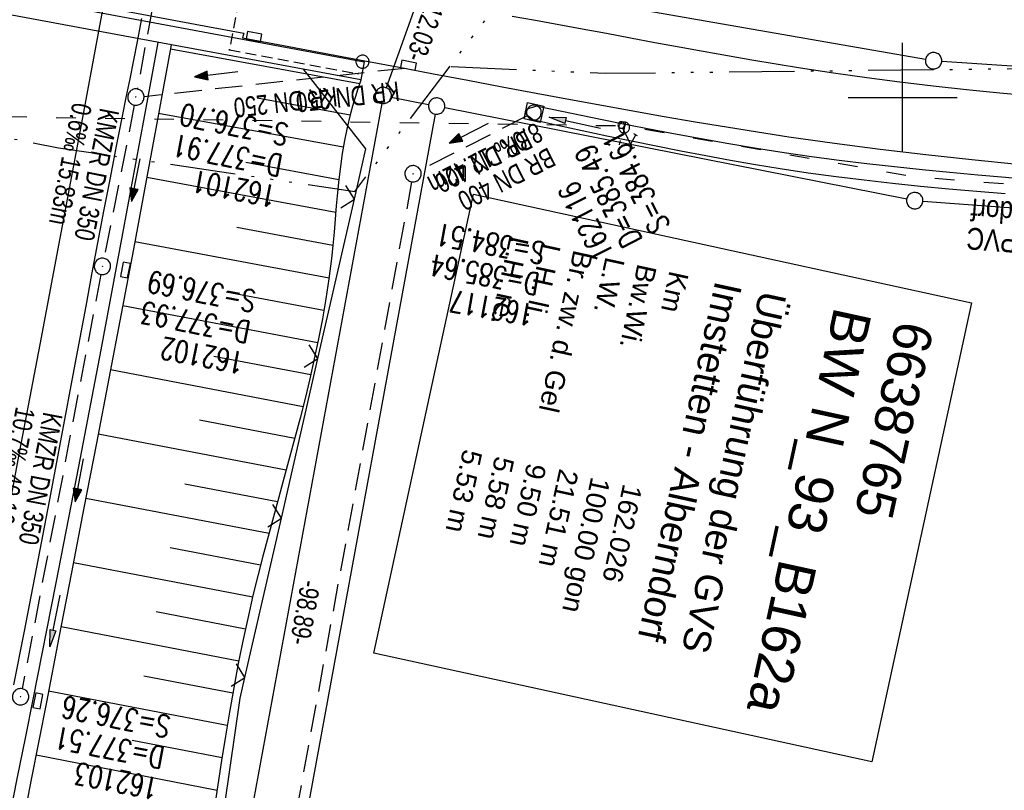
# Model space of a CAD drawing. Extents: x 510946 to 511423, y 462842 to 463807.
# Tile 25 of 33: x 511219 to 511309, y 463436 to 463507. Entities that reach past the tile are written whole.
import ezdxf

# ---------------------------------------------------------------- set-up
doc = ezdxf.new("R2010")
doc.units = 0
doc.header["$LTSCALE"] = 10
doc.header["$MEASUREMENT"] = 0
for name, pattern in [('ACAD_ISO03W100', [30, 12, -18]), ('ACAD_ISO14W100', [25.5, 12, -3, 0.5, -3, 0.5, -3, 0.5, -3]), ('AUSGEZOGEN', [0]), ('LT00', [0]), ('LT17', [0.15, 0.1, -0.05]), ('STRICHLINIE2', [0.375, 0.25, -0.125])]:
    doc.linetypes.add(name, pattern=pattern)
doc.layers.get('0').update_dxf_attribs({"linetype": 'LT00'})
for name, color, linetype in [('--EK_FBR', 1, 'LT00'), ('--EK_Halt-Pfeil', 4, 'LT00'), ('--EK_Haltung', 7, 'STRICHLINIE2'), ('--EK_Haltung-Text', 140, 'LT00'), ('--EK_Schacht-Text', 5, 'LT00'), ('--EL_DFK_AB_L', 21, 'LT00'), ('--EL_DFK_AB_P', 7, 'LT00'), ('--EL_Halt-Pfeil', 4, 'LT00'), ('--EL_Haltung', 182, 'STRICHLINIE2'), ('--EL_Haltung-Text', 182, 'LT00'), ('ABSTAND', 8, 'LT00'), ('BW_TEXT_B', 20, 'AUSGEZOGEN'), ('DFK_AB_L', 21, 'LT00'), ('DFK_AB_P', 7, 'LT00'), ('DFK_GZPKT', 250, 'LT00'), ('DFK_KATASTER', 250, 'LT00'), ('DFK_VERMPKT', 252, 'LT00'), ('PFEIL', 140, 'AUSGEZOGEN'), ('TELEKOM', 210, 'ACAD_ISO14W100'), ('V105_AFBR_BAB', 250, 'LT00'), ('V105_BOESCH', 250, 'LT00'), ('V105_BOSCHUNG', 250, 'LT00'), ('V105_BR_KAPPE', 30, 'LT00'), ('V105_BR_WID', 30, 'LT17'), ('V105_GRABEN', 250, 'LT00'), ('V105_KA_MULD', 182, 'LT00'), ('V105_KA_PRUF', 182, 'LT00'), ('V105_LD_MARK', 250, 'LT00'), ('V105_RASTER', 250, 'LT00'), ('V105_SINKK', 182, 'LT00'), ('V105_W_OB_HY', 130, 'LT00'), ('V105_W_SCHIEB', 130, 'LT00'), ('V105_ZAUN', 40, 'LT00'), ('WASSERLTG', 130, 'ACAD_ISO03W100'), ('WASSERLTG_TEXT', 130, 'Continuous')]:
    doc.layers.add(name, color=color, linetype=linetype)
doc.styles.add('Beschrift', font='ARIAL.TTF')
doc.styles.add('Haltungsbeschriftung', font='ARIAL.TTF', dxfattribs={"width": 0.75})
doc.styles.add('schachtbeschriftung', font='romans.shx', dxfattribs={"width": 0.75, "height": 2})
doc.styles.get("Standard").update_dxf_attribs({"font": 'ARIAL.TTF'})
doc.styles.add('Versorgungsltg', font='ARIAL.TTF', dxfattribs={"width": 0.8, "height": 2})

# ---------------------------------------------------------------- blocks, each defined once
blk = doc.blocks.new('SYMB7010')
at = {"color": 0, "linetype": 'ByBlock'}
for points in [[(-0.031408, 0.499213), (-0.093728, 0.49134), (-0.15457, 0.475719), (-0.212975, 0.452595), (-0.268021, 0.422333), (-0.31884, 0.385411), (-0.36463, 0.342411), (-0.40467, 0.29401), (-0.438329, 0.240973), (-0.465074, 0.184136), (-0.484486, 0.124395), (-0.496256, 0.062692), (-0.5002, 0)], [(-0.5002, 0), (-0.496256, -0.062692), (-0.484486, -0.124395), (-0.465075, -0.184136), (-0.438329, -0.240973), (-0.404671, -0.29401), (-0.36463, -0.342411), (-0.31884, -0.385411), (-0.268021, -0.422333), (-0.212975, -0.452595), (-0.154571, -0.475719), (-0.093728, -0.49134), (-0.031408, -0.499213), (0.031408, -0.499213)], [(0.5002, 0), (0.496256, 0.062692), (0.484485, 0.124395), (0.465074, 0.184136), (0.438329, 0.240973), (0.40467, 0.29401), (0.36463, 0.342411), (0.31884, 0.385411), (0.268021, 0.422333), (0.212975, 0.452595), (0.15457, 0.475719), (0.093728, 0.49134), (0.031408, 0.499213), (-0.031408, 0.499213)], [(0.031408, -0.499213), (0.093728, -0.491341), (0.15457, -0.475719), (0.212975, -0.452595), (0.268021, -0.422333), (0.31884, -0.385411), (0.36463, -0.342411), (0.404671, -0.294011), (0.438329, -0.240974), (0.465075, -0.184136), (0.484486, -0.124395), (0.496256, -0.062692), (0.500201, 0)]]:
    blk.add_lwpolyline(points, dxfattribs=at)
blk = doc.blocks.new('SYMB0003')
at = {"color": 0, "linetype": 'ByBlock'}
for p, q in [((-0.015712, 0), (0.010166, 0.012015)), ((0, -0.021257), (-0.015712, 0)), ((0.010166, 0.012015), (0, -0.021257))]:
    blk.add_line(p, q, dxfattribs=at)
for points in [[(-0.031395, 0.499013), (-0.093691, 0.491144), (-0.154509, 0.475528), (-0.21289, 0.452414), (-0.267913, 0.422164), (-0.318712, 0.385257), (-0.364484, 0.342274), (-0.404509, 0.293893), (-0.438154, 0.240877), (-0.464888, 0.184062), (-0.484292, 0.124345), (-0.496058, 0.062667), (-0.5, 0)], [(-0.5, 0), (-0.496058, -0.062667), (-0.484292, -0.124345), (-0.464888, -0.184062), (-0.438154, -0.240877), (-0.404509, -0.293893), (-0.364485, -0.342274), (-0.318712, -0.385257), (-0.267914, -0.422164), (-0.21289, -0.452414), (-0.154509, -0.475529), (-0.093691, -0.491144), (-0.031395, -0.499014), (0.031395, -0.499014)], [(0.5, 0), (0.496057, 0.062667), (0.484292, 0.124345), (0.464888, 0.184062), (0.438153, 0.240877), (0.404509, 0.293893), (0.364484, 0.342274), (0.318712, 0.385257), (0.267913, 0.422164), (0.21289, 0.452414), (0.154509, 0.475528), (0.093691, 0.491144), (0.031395, 0.499013), (-0.031395, 0.499013)], [(0.031395, -0.499014), (0.093691, -0.491144), (0.154509, -0.475529), (0.21289, -0.452414), (0.267914, -0.422164), (0.318712, -0.385257), (0.364485, -0.342274), (0.404509, -0.293893), (0.438154, -0.240877), (0.464889, -0.184062), (0.484292, -0.124345), (0.496058, -0.062667), (0.5, 0)]]:
    blk.add_lwpolyline(points, dxfattribs=at)
blk = doc.blocks.new('Pfreil3')
at = {"layer": 'PFEIL'}
blk.add_hatch(color=256, dxfattribs=at).paths.add_polyline_path([(-1.549, 0.273), (-1.549, -0.273), (0, 0)])
for p, q in [((-1.549, 0), (-4.831, 0)), ((-1.549, -0.273), (-1.549, 0.273)), ((-1.549, 0.273), (0, 0)), ((0, 0), (-1.549, -0.273))]:
    blk.add_line(p, q, dxfattribs=at)
blk = doc.blocks.new('SYMB1119')
at = {"color": 0, "linetype": 'ByBlock'}
blk.add_line((-0.5, 0), (0.5, 0), dxfattribs=at)
for points in [[(-0.031395, 0.499013), (-0.093691, 0.491144), (-0.154509, 0.475528), (-0.21289, 0.452414), (-0.267913, 0.422164), (-0.318712, 0.385257), (-0.364484, 0.342274), (-0.404509, 0.293893), (-0.438154, 0.240877), (-0.464888, 0.184062), (-0.484292, 0.124345), (-0.496058, 0.062667), (-0.5, 0)], [(-0.5, 0), (-0.496058, -0.062667), (-0.484292, -0.124345), (-0.464888, -0.184062), (-0.438154, -0.240877), (-0.404509, -0.293893), (-0.364485, -0.342274), (-0.318712, -0.385257), (-0.267914, -0.422164), (-0.21289, -0.452414), (-0.154509, -0.475529), (-0.093691, -0.491144), (-0.031395, -0.499014), (0.031395, -0.499014)], [(0.5, 0), (0.496057, 0.062667), (0.484292, 0.124345), (0.464888, 0.184062), (0.438153, 0.240877), (0.404509, 0.293893), (0.364484, 0.342274), (0.318712, 0.385257), (0.267913, 0.422164), (0.21289, 0.452414), (0.154509, 0.475528), (0.093691, 0.491144), (0.031395, 0.499013), (-0.031395, 0.499013)], [(0.031395, -0.499014), (0.093691, -0.491144), (0.154509, -0.475529), (0.21289, -0.452414), (0.267914, -0.422164), (0.318712, -0.385257), (0.364485, -0.342274), (0.404509, -0.293893), (0.438154, -0.240877), (0.464889, -0.184062), (0.484292, -0.124345), (0.496058, -0.062667), (0.5, 0)]]:
    blk.add_lwpolyline(points, dxfattribs=at)
blk = doc.blocks.new('SYMB0011')
at = {"color": 0, "linetype": 'ByBlock'}
for p, q in [((0.5, 0), (-0.5, 0)), ((0, 0.5), (0, -0.5))]:
    blk.add_line(p, q, dxfattribs=at)
blk = doc.blocks.new('SYMB1247')
at = {"color": 0, "linetype": 'ByBlock'}
for p, q in [((0, 1), (-0.4, 0.7)), ((-0.1, 1.2), (0.1, 1.2)), ((0, 0.15), (0, 1.2)), ((0, 1), (0.4, 0.7)), ((-0.46, 0.78), (-0.34, 0.62)), ((0.46, 0.78), (0.34, 0.62)), ((0.026047, 0.147721), (-0.008722, 0.149746))]:
    blk.add_line(p, q, dxfattribs=at)
for points in [[(-0.008722, 0.149746), (-0.04302, 0.143698), (-0.075, 0.129904), (-0.102936, 0.109106), (-0.125323, 0.082426), (-0.140954, 0.051303), (-0.148986, 0.017414), (-0.148986, -0.017414)], [(-0.008722, -0.149746), (0.026047, -0.147721), (0.059412, -0.137732), (0.089574, -0.120318), (0.114907, -0.096418), (0.134045, -0.06732), (0.145957, -0.034592), (0.15, 0)], [(0.15, 0), (0.145957, 0.034592), (0.134045, 0.06732), (0.114907, 0.096418), (0.089574, 0.120318), (0.059412, 0.137732), (0.026047, 0.147721)], [(-0.148986, -0.017414), (-0.140954, -0.051303), (-0.125323, -0.082426), (-0.102936, -0.109106), (-0.075, -0.129904), (-0.04302, -0.143698), (-0.008722, -0.149746)]]:
    blk.add_lwpolyline(points, dxfattribs=at)
blk = doc.blocks.new('SYMB0024')
at = {"color": 0, "linetype": 'ByBlock'}
for p, q in [((-0.5, 0.5), (0, 0)), ((0, 0), (0.5, 0.5))]:
    blk.add_line(p, q, dxfattribs=at)
blk = doc.blocks.new('SYMB0652')
at = {"color": 0, "linetype": 'ByBlock'}
blk.add_lwpolyline([(-0.15, -0.075), (0.15, -0.075), (0.15, 0.075), (-0.15, 0.075), (-0.15, -0.075)], dxfattribs=at)
blk = doc.blocks.new('SYMB1210')
at = {"color": 0, "linetype": 'ByBlock'}
blk.add_line((0.018815, -0.179014), (0.055623, -0.17119), dxfattribs=at)
for points in [[(-0.2, -0.2), (-0.2, 0.2), (0.2, 0.2), (0.2, -0.2), (-0.2, -0.2)], [(0.018815, 0.179014), (-0.018815, 0.179014), (-0.055623, 0.17119), (-0.09, 0.155885), (-0.120444, 0.133766), (-0.145623, 0.105801), (-0.164438, 0.073213), (-0.176067, 0.037424), (-0.18, 0)], [(-0.18, 0), (-0.176067, -0.037424), (-0.164438, -0.073213), (-0.145623, -0.105801), (-0.120444, -0.133766), (-0.09, -0.155885), (-0.055623, -0.17119), (-0.018815, -0.179014), (0.018815, -0.179014)], [(0.18, 0), (0.176067, 0.037424), (0.164438, 0.073213), (0.145623, 0.105801), (0.120444, 0.133766), (0.09, 0.155885), (0.055623, 0.17119), (0.018815, 0.179014)], [(0.055623, -0.17119), (0.09, -0.155885), (0.120444, -0.133766), (0.145623, -0.105801), (0.164438, -0.073213), (0.176067, -0.037424), (0.18, 0)]]:
    blk.add_lwpolyline(points, dxfattribs=at)
blk = doc.blocks.new('SYMB0070')
at = {"color": 0, "linetype": 'ByBlock'}
for p, q in [((-0.5, 0), (0.2, 0)), ((0.5, 0), (0.2, 0.1)), ((0.2, 0.1), (0.2, 0)), ((0.468, 0), (0.21, 0.086)), ((0.21, 0.086), (0.21, -0.086)), ((0.21, -0.086), (0.468, 0)), ((0.22, -0.072), (0.437, 0)), ((0.23, -0.058), (0.405, 0)), ((0.24, -0.045), (0.374, 0)), ((0.342, 0), (0.25, 0.031)), ((0.25, 0.031), (0.25, -0.031)), ((0.25, -0.031), (0.342, 0)), ((0.26, -0.017), (0.31, 0)), ((0.27, -0.003), (0.279, 0))]:
    blk.add_line(p, q, dxfattribs=at)
for points in [[(0.2, 0), (0.2, -0.1), (0.5, 0)], [(0.437, 0), (0.22, 0.072), (0.22, -0.072)], [(0.405, 0), (0.23, 0.058), (0.23, -0.058)], [(0.374, 0), (0.24, 0.045), (0.24, -0.045)], [(0.31, 0), (0.26, 0.017), (0.26, -0.017)], [(0.279, 0), (0.27, 0.003), (0.27, -0.003)]]:
    blk.add_lwpolyline(points, dxfattribs=at)

msp = doc.modelspace()

# ---------------------------------------------------------------- linework, layer by layer
at = {"layer": '--EK_FBR', "flags": 128}
msp.add_lwpolyline([(511194.242, 463513.826), (511194.299, 463514.301), (511197.266, 463513.738), (511200.233, 463513.177), (511204.44, 463512.388), (511208.648, 463511.605), (511212.857, 463510.828), (511217.067, 463510.054), (511221.132, 463509.307), (511225.198, 463508.56), (511229.263, 463507.81), (511233.327, 463507.056), (511236.459, 463506.471), (511239.591, 463505.884), (511239.487, 463505.467)], dxfattribs=at)
at = {"layer": '--EK_FBR'}
for points in [[(511230.225, 463507.247), (511229.818, 463505.119), (511229.479, 463503.41), (511229.135, 463501.702), (511228.787, 463499.995), (511228.441, 463498.288), (511227.862, 463495.388), (511227.295, 463492.486), (511226.738, 463489.582), (511226.187, 463486.676), (511225.643, 463483.77), (511225.101, 463480.863), (511224.56, 463477.955), (511224.019, 463475.048), (511222.885, 463469.01), (511221.74, 463462.974), (511220.582, 463456.941), (511219.414, 463450.91), (511218.487, 463446.159)], [(511311.987, 463500.109), (511308.926, 463500.396), (511305.867, 463500.708), (511302.812, 463501.045), (511299.76, 463501.409), (511296.712, 463501.803), (511293.669, 463502.228), (511290.63, 463502.686), (511288.401, 463503.044), (511286.175, 463503.418), (511283.951, 463503.806), (511281.728, 463504.204), (511279.507, 463504.61), (511277.287, 463505.022), (511275.067, 463505.436), (511272.847, 463505.851), (511270.627, 463506.263), (511268.487, 463506.656), (511266.348, 463507.047), (511264.208, 463507.437)], [(511239.487, 463505.467), (511243.223, 463504.772), (511246.959, 463504.074), (511250.694, 463503.373), (511253.839, 463502.779), (511256.984, 463502.182), (511260.128, 463501.585), (511263.273, 463500.99), (511266.419, 463500.398), (511269.566, 463499.812), (511272.419, 463499.287), (511275.273, 463498.771), (511278.129, 463498.266), (511280.987, 463497.775), (511283.848, 463497.299), (511286.712, 463496.842), (511289.579, 463496.405), (511293.76, 463495.811), (511297.949, 463495.264), (511302.143, 463494.763), (511306.343, 463494.308), (511310.548, 463493.895)]]:
    msp.add_lwpolyline(points, dxfattribs=at)
at = {"layer": '--EK_Haltung'}
for p, q in [((511233.911, 463523.026), (511229.835, 463500.778)), ((511254.371, 463502.671), (511230.448, 463500.073)), ((511229.554, 463499.304), (511226.775, 463485.249)), ((511265.528, 463498.283), (511255.785, 463493.342)), ((511226.489, 463483.776), (511219.266, 463445.794))]:
    msp.add_line(p, q, dxfattribs=at)
at = {"layer": '--EL_DFK_AB_L'}
for p, q in [((511256.187, 463510.803), (511252.634, 463500.896)), ((511252.244, 463499.452), (511234.616, 463403.667))]:
    msp.add_line(p, q, dxfattribs=at)
at = {"layer": '--EL_Haltung'}
for p, q in [((511233.911, 463523.026), (511229.835, 463500.778)), ((511254.371, 463502.671), (511230.448, 463500.073)), ((511229.554, 463499.304), (511226.775, 463485.249)), ((511265.528, 463498.283), (511255.785, 463493.342)), ((511226.489, 463483.776), (511219.266, 463445.794))]:
    msp.add_line(p, q, dxfattribs=at)
at = {"layer": 'DFK_AB_L'}
for p, q in [((511256.187, 463510.803), (511252.634, 463500.896)), ((511252.244, 463499.452), (511234.616, 463403.667))]:
    msp.add_line(p, q, dxfattribs=at)
at = {"layer": 'DFK_KATASTER'}
for p, q in [((511261.219, 463510.651), (511302.111, 463503.499)), ((511303.599, 463503.321), (511330.252, 463501.588)), ((511253.116, 463500.042), (511256.545, 463499.357)), ((511300.385, 463490.685), (511258.016, 463499.064)), ((511257.145, 463498.472), (511239.536, 463402.757)), ((511301.868, 463490.486), (511329.432, 463488.504))]:
    msp.add_line(p, q, dxfattribs=at)
at = {"layer": 'TELEKOM', "ltscale": 0.05, "flags": 128}
for points in [[(511081.568, 463525.609), (511093.664, 463527.148), (511114.775, 463528.602), (511137.705, 463528.238), (511156.998, 463524.966), (511171.737, 463522.324), (511180.883, 463508.135), (511180.162, 463503.806), (511222.61, 463495.384), (511249.781, 463491.392), (511265.586, 463512.171), (511343.877, 463514.059), (511372.969, 463514.918)], [(511258.606, 463502.842), (511272.748, 463502.218), (511309.557, 463502.634), (511330.977, 463503.05), (511370.491, 463503.545)]]:
    msp.add_lwpolyline(points, dxfattribs=at)
at = {"layer": 'V105_AFBR_BAB', "flags": 128}
msp.add_lwpolyline([(511194.242, 463513.826), (511194.299, 463514.301), (511197.266, 463513.738), (511200.233, 463513.177), (511204.44, 463512.388), (511208.648, 463511.605), (511212.857, 463510.828), (511217.067, 463510.054), (511221.132, 463509.307), (511225.198, 463508.56), (511229.263, 463507.81), (511233.327, 463507.056), (511236.459, 463506.471), (511239.591, 463505.884), (511239.487, 463505.467)], dxfattribs=at)
at = {"layer": 'V105_AFBR_BAB'}
for points in [[(511230.225, 463507.247), (511229.818, 463505.119), (511229.479, 463503.41), (511229.135, 463501.702), (511228.787, 463499.995), (511228.441, 463498.288), (511227.862, 463495.388), (511227.295, 463492.486), (511226.738, 463489.582), (511226.187, 463486.676), (511225.643, 463483.77), (511225.101, 463480.863), (511224.56, 463477.955), (511224.019, 463475.048), (511222.885, 463469.01), (511221.74, 463462.974), (511220.582, 463456.941), (511219.414, 463450.91), (511218.487, 463446.159)], [(511311.987, 463500.109), (511308.926, 463500.396), (511305.867, 463500.708), (511302.812, 463501.045), (511299.76, 463501.409), (511296.712, 463501.803), (511293.669, 463502.228), (511290.63, 463502.686), (511288.401, 463503.044), (511286.175, 463503.418), (511283.951, 463503.806), (511281.728, 463504.204), (511279.507, 463504.61), (511277.287, 463505.022), (511275.067, 463505.436), (511272.847, 463505.851), (511270.627, 463506.263), (511268.487, 463506.656), (511266.348, 463507.047), (511264.208, 463507.437)], [(511239.487, 463505.467), (511243.223, 463504.772), (511246.959, 463504.074), (511250.694, 463503.373), (511253.839, 463502.779), (511256.984, 463502.182), (511260.128, 463501.585), (511263.273, 463500.99), (511266.419, 463500.398), (511269.566, 463499.812), (511272.419, 463499.287), (511275.273, 463498.771), (511278.129, 463498.266), (511280.987, 463497.775), (511283.848, 463497.299), (511286.712, 463496.842), (511289.579, 463496.405), (511293.76, 463495.811), (511297.949, 463495.264), (511302.143, 463494.763), (511306.343, 463494.308), (511310.548, 463493.895)]]:
    msp.add_lwpolyline(points, dxfattribs=at)
at = {"layer": 'V105_BOESCH'}
msp.add_lwpolyline([(511250.32, 463501.58), (511250.061, 463500.791), (511249.808, 463500.001), (511249.567, 463499.208), (511249.344, 463498.411), (511249.06, 463497.242), (511248.822, 463496.062), (511248.622, 463494.874), (511248.454, 463493.679), (511248.312, 463492.479), (511248.189, 463491.274), (511248.078, 463490.066), (511247.973, 463488.857), (511247.867, 463487.648), (511247.754, 463486.44), (511247.628, 463485.235), (511247.394, 463483.38), (511247.117, 463481.534), (511246.799, 463479.695), (511246.445, 463477.864), (511246.059, 463476.039), (511245.645, 463474.219), (511245.207, 463472.404), (511244.75, 463470.593), (511244.277, 463468.785), (511243.793, 463466.979), (511243.302, 463465.175), (511242.808, 463463.371), (511242.315, 463461.566), (511241.828, 463459.761), (511241.349, 463457.954), (511240.884, 463456.143), (511240.437, 463454.33), (511240.012, 463452.512), (511239.53, 463450.308), (511239.083, 463448.097), (511238.666, 463445.88), (511238.275, 463443.658), (511237.905, 463441.432), (511237.554, 463439.202), (511237.217, 463436.97), (511236.891, 463434.736)], dxfattribs=at)
at = {"layer": 'V105_BOSCHUNG'}
for p, q in [((511232.857, 463504.469), (511250.227, 463501.297)), ((511240.831, 463499.963), (511249.343, 463498.409)), ((511231.778, 463498.566), (511248.719, 463495.474)), ((511239.775, 463494.057), (511248.313, 463492.485)), ((511230.694, 463492.692), (511248.026, 463489.473)), ((511238.952, 463488.107), (511247.756, 463486.457)), ((511229.596, 463486.807), (511247.407, 463483.471)), ((511237.992, 463482.182), (511246.943, 463480.505)), ((511228.487, 463480.924), (511246.379, 463477.545)), ((511236.832, 463476.295), (511245.733, 463474.6)), ((511227.372, 463475.056), (511245.023, 463471.668)), ((511235.54, 463470.434), (511244.27, 463468.758)), ((511226.245, 463469.163), (511243.488, 463465.854)), ((511234.186, 463464.584), (511242.694, 463462.951)), ((511225.111, 463463.271), (511241.905, 463460.048)), ((511232.841, 463458.733), (511241.138, 463457.14)), ((511223.973, 463457.38), (511240.412, 463454.225)), ((511231.573, 463452.867), (511239.742, 463451.299)), ((511222.832, 463451.49), (511239.135, 463448.361)), ((511230.421, 463446.978), (511238.582, 463445.412)), ((511221.688, 463445.599), (511238.073, 463442.455)), ((511229.358, 463441.073), (511237.597, 463439.478)), ((511220.549, 463439.736), (511237.147, 463436.495))]:
    msp.add_line(p, q, dxfattribs=at)
at = {"layer": 'V105_BR_KAPPE'}
msp.add_lwpolyline([(511250.643, 463503.276), (511250.33, 463501.603), (511232.952, 463504.832), (511216.644, 463507.851), (511199.886, 463510.974), (511184.665, 463513.776), (511184.946, 463515.497), (511200.125, 463512.659), (511216.972, 463509.555), (511233.247, 463506.516), (511250.643, 463503.276)], dxfattribs=at)
at = {"layer": 'V105_BR_WID'}
msp.add_lwpolyline([(511251.71, 463511.045), (511239.928, 463513.242), (511238.282, 463504.369), (511250.064, 463502.172)], dxfattribs=at)
at = {"layer": 'V105_GRABEN'}
for points in [[(511218.137, 463434.117), (511218.851, 463437.684), (511219.564, 463441.251), (511220.275, 463444.818), (511222.381, 463455.489), (511224.456, 463466.166), (511226.501, 463476.849), (511228.515, 463487.537), (511230.501, 463498.231), (511231.167, 463501.85), (511231.754, 463505.054)], [(511232.925, 463504.837), (511232.831, 463504.321), (511232.252, 463501.153), (511231.672, 463497.986), (511230.574, 463492.045), (511229.464, 463486.106), (511228.344, 463480.169), (511227.215, 463474.233), (511226.079, 463468.299), (511224.937, 463462.367), (511223.79, 463456.435), (511222.64, 463450.503), (511221.489, 463444.572), (511220.801, 463441.029), (511220.11, 463437.486), (511219.416, 463433.944)], [(511266.093, 463497.937), (511265.878, 463498.121), (511265.684, 463498.299), (511265.529, 463498.469), (511265.433, 463498.624), (511265.417, 463498.76), (511265.493, 463498.875), (511265.647, 463498.971), (511265.86, 463499.053), (511266.112, 463499.126), (511266.384, 463499.194)], [(511329.983, 463490.886), (511324.832, 463491.327), (511319.682, 463491.769), (511314.529, 463492.211), (511311.984, 463492.431), (511309.439, 463492.654), (511306.894, 463492.884), (511304.35, 463493.123), (511301.808, 463493.375), (511299.267, 463493.642), (511296.73, 463493.929), (511294.196, 463494.237), (511291.665, 463494.57), (511289.138, 463494.931), (511286.598, 463495.326), (511284.062, 463495.748), (511281.53, 463496.195), (511279, 463496.662), (511276.474, 463497.148), (511273.95, 463497.647), (511271.427, 463498.157), (511268.905, 463498.674), (511266.384, 463499.194)], [(511309.404, 463491.169), (511306.818, 463491.379), (511304.234, 463491.605), (511301.651, 463491.851), (511299.072, 463492.118), (511296.495, 463492.409), (511293.923, 463492.728), (511291.355, 463493.076), (511288.792, 463493.457), (511286.509, 463493.826), (511284.231, 463494.219), (511281.956, 463494.635), (511279.684, 463495.071), (511277.414, 463495.523), (511275.147, 463495.989), (511272.882, 463496.466), (511270.618, 463496.952), (511268.355, 463497.443), (511266.093, 463497.937)]]:
    msp.add_lwpolyline(points, dxfattribs=at)
at = {"layer": 'V105_LD_MARK'}
msp.add_lwpolyline([(511211.554, 463428.656), (511213.453, 463438.389), (511215.338, 463448.124), (511217.21, 463457.862), (511219.07, 463467.602), (511220.918, 463477.345), (511222.755, 463487.09), (511224.583, 463496.836), (511226.402, 463506.584), (511228.213, 463516.334), (511230.017, 463526.085), (511231.814, 463535.838), (511233.607, 463545.591), (511235.395, 463555.345), (511237.179, 463565.1), (511238.961, 463574.855), (511240.741, 463584.611), (511242.52, 463594.367), (511246.609, 463618.975)], dxfattribs=at)
at = {"layer": 'V105_RASTER'}
for p, q in [((511300, 463495), (511300, 463505)), ((511295.001, 463500), (511305.001, 463500))]:
    msp.add_line(p, q, dxfattribs=at)
at = {"layer": 'V105_ZAUN'}
for p, q in [((511246.39, 463476.056), (511249.735, 463490.678)), ((511243.045, 463461.433), (511246.39, 463476.056)), ((511239.701, 463446.811), (511243.045, 463461.433))]:
    msp.add_line(p, q, dxfattribs=at)
for points in [[(511249.735, 463490.678), (511250.787, 463495.279), (511245.054, 463502.583)], [(511237.393, 463431.995), (511239.27, 463444.929), (511239.701, 463446.811)]]:
    msp.add_lwpolyline(points, dxfattribs=at)
at = {"layer": 'WASSERLTG', "ltscale": 0.015, "flags": 128}
msp.add_lwpolyline([(511367.671, 463490.597), (511335.822, 463490.015), (511301.107, 463492.712), (511274.536, 463497.377), (511195.881, 463498.535), (511174.36, 463502.82), (511158.722, 463504.725), (511145.616, 463509.882), (511130.797, 463523.146), (511103.853, 463522.007), (511074.784, 463494.469)], dxfattribs=at)

# ---------------------------------------------------------------- block references
at = {"layer": '--EK_Halt-Pfeil', "zscale": 4}
for p, xscale, yscale, rotation in [((511237.066, 463502.114), 3.999999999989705, 3.99999999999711, 186.502373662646), ((511260.204, 463496.704), 3.999999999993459, 4, 206.8893600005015), ((511229.676, 463492.416), 4.000000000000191, 4, 258.8136399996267), ((511224.504, 463464.892), 3.999999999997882, 4, 259.2332999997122)]:
    msp.add_blockref('SYMB0070', p, dxfattribs=dict(at, xscale=xscale, yscale=yscale, rotation=rotation))
at = {"layer": '--EL_DFK_AB_P', "xscale": 1.500000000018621, "yscale": 1.5, "zscale": 1.5, "rotation": 264.7377099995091}
msp.add_blockref('SYMB0003', (511252.38, 463500.19), dxfattribs=at)
at = {"layer": '--EL_Halt-Pfeil', "zscale": 4}
for p, xscale, yscale, rotation in [((511237.066, 463502.114), 3.999999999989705, 3.99999999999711, 186.502373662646), ((511260.204, 463496.704), 3.999999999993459, 4, 206.8893600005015), ((511229.676, 463492.416), 4.000000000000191, 4, 258.8136399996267), ((511224.504, 463464.892), 3.999999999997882, 4, 259.2332999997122)]:
    msp.add_blockref('SYMB0070', p, dxfattribs=dict(at, xscale=xscale, yscale=yscale, rotation=rotation))
at = {"layer": 'DFK_AB_P', "xscale": 1.500000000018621, "yscale": 1.5, "zscale": 1.5, "rotation": 264.7377099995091}
msp.add_blockref('SYMB0003', (511252.38, 463500.19), dxfattribs=at)
at = {"layer": 'DFK_GZPKT', "xscale": 1.500000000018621, "yscale": 1.5, "zscale": 1.5, "rotation": 264.7377099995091}
for p in [(511302.85, 463503.37), (511257.28, 463499.21), (511301.12, 463490.54)]:
    msp.add_blockref('SYMB7010', p, dxfattribs=at)
at = {"layer": 'DFK_VERMPKT', "xscale": 1.200000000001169, "yscale": 1.200000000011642, "zscale": 1.2, "rotation": 264.7377100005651}
msp.add_blockref('SYMB7010', (511250.48, 463503.28), dxfattribs=at)
at = {"layer": 'PFEIL'}
for p, rotation in [((511267.583, 463498.206), 167.9883579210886), ((511221.803, 463449.643), 258.7739312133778)]:
    msp.add_blockref('Pfreil3', p, dxfattribs=dict(at, rotation=rotation))
at = {"layer": 'V105_BR_WID', "xscale": 0.09999999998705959, "yscale": 0.09999999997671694, "zscale": 0.1, "rotation": 257.7114000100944}
for p in [(511238.282, 463504.369), (511250.064, 463502.172)]:
    msp.add_blockref('SYMB0011', p, dxfattribs=at)
at = {"layer": 'V105_KA_MULD', "xscale": 3.800000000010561, "yscale": 3.799999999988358, "zscale": 3.8, "rotation": 257.7114000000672}
msp.add_blockref('SYMB1210', (511266.197, 463498.622), dxfattribs=at)
at = {"layer": 'V105_KA_PRUF', "xscale": 1.499999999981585, "yscale": 1.5, "zscale": 1.5, "rotation": 257.7114000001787}
for p in [(511229.7, 463500.04), (511255.116, 463493.003), (511226.629, 463484.513), (511219.126, 463445.057)]:
    msp.add_blockref('SYMB0003', p, dxfattribs=at)
at = {"layer": 'V105_SINKK', "yscale": 4.5, "zscale": 4.5}
for p, xscale, rotation in [((511240.532, 463505.582), 4.500000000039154, 349.456587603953), ((511254.699, 463502.952), 4.49999999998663, 169.0840723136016), ((511228.735, 463484.18), 4.500000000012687, 259.4231739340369), ((511220.711, 463444.675), 4.500000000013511, 258.5635946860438)]:
    msp.add_blockref('SYMB0652', p, dxfattribs=dict(at, xscale=xscale, rotation=rotation))
at = {"layer": 'V105_W_OB_HY', "xscale": 2.00000000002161, "yscale": 1.999999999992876, "zscale": 2, "rotation": 205.6697727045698}
msp.add_blockref('SYMB1247', (511274.203, 463497.477), dxfattribs=at)
at = {"layer": 'V105_W_SCHIEB', "rotation": 257.7114000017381}
msp.add_blockref('SYMB1119', (511274.476, 463497.249), dxfattribs=at)
at = {"layer": 'V105_ZAUN', "xscale": 2.099999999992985, "yscale": 2.099999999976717, "zscale": 2.1, "rotation": 77.11688999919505}
for p in [(511249.735, 463490.678), (511246.39, 463476.056), (511243.045, 463461.433), (511239.701, 463446.811)]:
    msp.add_blockref('SYMB0024', p, dxfattribs=at)

# ---------------------------------------------------------------- texts
at = {"layer": '--EK_Haltung-Text', "style": 'Haltungsbeschriftung', "width": 0.75}
for s, rotation, p in [('KR DN 250', 186.50237, (511253.763, 463501.486)), ('0.6‰ 15.83m', -101.18636, (511223.911, 463499.609)), ('KMZR DN 350', -101.18636, (511226.422, 463499.113)), ('8.0‰ 12.42m', -153.11064, (511266.376, 463497.749)), ('BR DN 400', -153.11064, (511267.534, 463495.466)), ('10.7‰ 40.16m', -100.7667, (511218.712, 463471.716)), ('KMZR DN 350', -100.7667, (511221.227, 463471.238))]:
    msp.add_text(s, height=1.8, rotation=rotation, dxfattribs=at).set_placement(p)
at = {"layer": '--EK_Schacht-Text', "style": 'schachtbeschriftung', "width": 0.75}
for s, rotation, p in [('S=376.70', -191.18637, (511243.814, 463497.526)), ('D=377.91', -191.18637, (511243.255, 463494.7)), ('162101', -191.18637, (511242.697, 463491.875)), ('S=376.69', -190.76671, (511240.832, 463482.26)), ('D=377.93', -190.76671, (511240.294, 463479.431)), ('162102', -190.76671, (511239.756, 463476.602)), ('S=376.26', -191.03597, (511232.983, 463443.237)), ('D=377.51', -191.03597, (511232.432, 463440.41)), ('162103', -191.03597, (511231.881, 463437.583))]:
    msp.add_text(s, height=2, rotation=rotation, dxfattribs=at).set_placement(p)
at = {"layer": '--EL_Haltung-Text', "style": 'Haltungsbeschriftung', "width": 0.75}
for s, rotation, p in [('KR DN 250', 186.50237, (511248.055, 463501.004)), ('KMZR DN 350', -101.18636, (511226.422, 463499.113)), ('BR DN 400', -153.11064, (511265.433, 463497.092)), ('KMZR DN 350', -100.7667, (511221.227, 463471.238))]:
    msp.add_text(s, height=1.8, rotation=rotation, dxfattribs=at).set_placement(p)
at = {"layer": 'ABSTAND', "width": 0.75}
for s, rotation, p in [(' -12.03-', -109.72942, (511256.628, 463509.796)), (' -98.89-', -100.4276, (511244.977, 463456.371))]:
    msp.add_text(s, height=1.8, rotation=rotation, dxfattribs=at).set_placement(p)

# ---------------------------------------------------------------- next in the draw order: texts
at = {"layer": 'BW_TEXT_B', "insert": (511302.887, 463478.912), "char_height": 2, "width": 37.55462, "attachment_point": 1, "rotation": 257.7114, "style": 'Beschrift', "bg_fill": 3, "box_fill_scale": 1.5, "bg_fill_color": 256, "bg_fill_transparency": 0}
msp.add_mtext('{\\Funir_o|c0;\\H1.75x;6638765\\fArial|b0|i0|c238|p34;\\H0.5714x;\\P\\H1.75x;BW N_93_B1\\fArial|b0|i0|c0|p34;62a\\fArial|b0|i0|c238|p34;\\W0.8;\\P\\H0.3714x;\\W1;\\P\\H1.924x;Überführung der \\fArial|b0|i0|c0|p34;GVS Imstetten - Alberndorf\\fArial|b0|i0|c238|p34;\\W0.9;\\P\\H0.1999x;\\W1;\\P\\pt8,20;\\H3.602x;K\\fArial|b0|i0|c0|p34;m^I^I\\fArial|b0|i0|c238|p34;1\\fArial|b0|i0|c0|p34;62.026\\fArial|b0|i0|c238|p34;\\PBw.Wi\\fArial|b0|i0|c0|p34;.^I^I100.00\\fArial|b0|i0|c238|p34; gon\\PL.W.^I\\fArial|b0|i0|c0|p34;                 21.51 \\fArial|b0|i0|c238|p34;m\\P\\pt20;Br. zw. d. Gel\\fArial|b0|i0|c0|p34;^I9.50\\fArial|b0|i0|c238|p34; m\\P\\fArial|b0|i0|c0|p34;L.H. li. ^I5\\fArial|b0|i0|c238|p34;.\\fArial|b0|i0|c0|p34;58\\fArial|b0|i0|c238|p34; m\\fArial|b0|i0|c0|p34;\\PL.H. re. ^I5.53 m}', dxfattribs=at)

# ---------------------------------------------------------------- next in the draw order: linework, layer by layer
at = {"layer": '--EK_Haltung'}
msp.add_line((511254.981, 463492.265), (511222.475, 463314.658), dxfattribs=at)
at = {"layer": '--EL_Haltung'}
msp.add_line((511254.981, 463492.265), (511222.475, 463314.658), dxfattribs=at)
at = {"layer": 'BW_TEXT_B'}
msp.add_lwpolyline([(511306.337, 463481.181), (511297.171, 463439.102), (511251.505, 463449.049), (511260.671, 463491.128)], close=True, dxfattribs=at)

# ---------------------------------------------------------------- next in the draw order: texts
at = {"layer": '--EK_Schacht-Text', "style": 'schachtbeschriftung', "width": 0.75}
for s, rotation, p in [('S=384.61', -243.11064, (511278.747, 463488.228)), ('D=385.49', -243.11064, (511276.178, 463486.925)), ('162116', -243.11064, (511273.61, 463485.623)), ('S=384.51', -190.37152, (511267.341, 463486.669)), ('D=385.64', -190.37152, (511266.823, 463483.836)), ('162117', -190.37152, (511266.304, 463481.003))]:
    msp.add_text(s, height=2, rotation=rotation, dxfattribs=at).set_placement(p)
at = {"layer": 'WASSERLTG_TEXT', "insert": (511314.343, 463487.79), "char_height": 2, "attachment_point": 5, "rotation": 175.55763, "line_spacing_factor": 0.8, "style": 'Versorgungsltg'}
msp.add_mtext('WL DN 100 PVC\\PVG Wackersdorf', dxfattribs=at)

doc.saveas('drawing.dxf')
